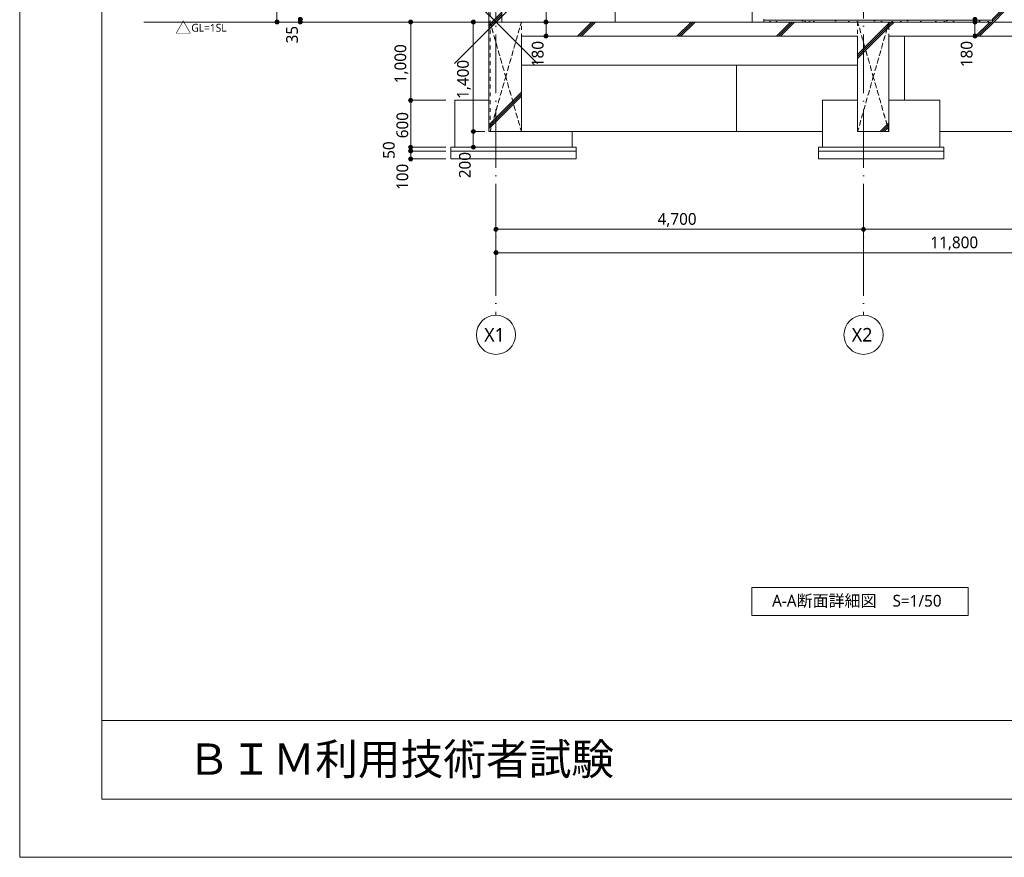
# Model space of a CAD drawing. Header units: millimetres. Extents: x 0 to 841, y 0 to 1188.
# Tile 1 of 98: x 0 to 252, y 0 to 214. Entities that reach past the tile are written whole.
import ezdxf
from ezdxf.xclip import XClip

# ---------------------------------------------------------------- set-up
doc = ezdxf.new("R2010")
doc.units = ezdxf.units.MM
doc.header["$MEASUREMENT"] = 0
doc.header["$XCLIPFRAME"] = 0
for name, pattern in [('Wipeout_Contour', [1000, 0, -1000]), ('通り芯', [19, 15, -2, 0, -2]), ('ＪＷ点線１', [2, 1, -1])]:
    doc.linetypes.add(name, pattern=pattern)
for name, color, linetype, lineweight in [('0_ペン_番号__25', 7, 'Continuous', 15), ('スラブ_ペン_番号__29', 7, 'Continuous', 15), ('基礎梁_ペン_番号__141', 7, 'Continuous', 15), ('基礎梁_ペン_番号__30', 7, 'Continuous', 15), ('基礎梁_ペン_番号__41', 7, 'Continuous', 13), ('壁-躯体_ペン_番号__141', 7, 'Continuous', 15), ('壁-躯体_ペン_番号__27', 7, 'Continuous', 15), ('壁-躯体_ペン_番号__41', 7, 'Continuous', 13), ('室名.★_ペン_番号__46', 7, 'Continuous', 13), ('寸法_ペン_番号__45', 7, 'Continuous', 13), ('寸法_ペン_番号__46', 7, 'Continuous', 13), ('梁_ペン_番号__41', 7, 'Continuous', 13), ('線_ペン_番号__25', 7, 'Continuous', 15), ('解答用紙_1_01_2図中枠・表題欄_ペン_番号__7', 7, 'Continuous', 18), ('解答用紙_1_01_2図枠文字_ペン_番号__9', 7, 'Continuous', 18), ('解答用紙_1_01_3基準線（鎖線）_ペン_番号__1', 7, 'Continuous', 18), ('解答用紙_1_0_ペン_番号__21', 7, 'Continuous', 18), ('解答用紙_1_Defpoints_ペン_番号__11', 7, 'Continuous', 18), ('通り芯_ペン_番号__138', 7, 'Continuous', 5), ('通り芯_ペン_番号__139', 8, 'Continuous', 5)]:
    doc.layers.add(name, color=color, linetype=linetype, lineweight=lineweight)
for name, color, linetype in [('スラブ', 7, 'Continuous'), ('基礎梁', 7, 'Continuous'), ('壁-躯体', 7, 'Continuous'), ('寸法', 7, 'Continuous'), ('床', 7, 'Continuous')]:
    doc.layers.add(name, color=color, linetype=linetype)
for name, color, linetype, lineweight, true_color in [('スラブ_ペン_番号__169', 253, 'Continuous', 5, 0xaaaaaa), ('スラブ_ペン_番号__89', 251, 'Continuous', 5, 0x6a6a6a), ('基礎_ペン_番号__88', 251, 'Continuous', 5, 0x6a6a6a), ('基礎下.★_ペン_番号__88', 251, 'Continuous', 5, 0x6a6a6a), ('基礎梁_ペン_番号__169', 253, 'Continuous', 5, 0xaaaaaa), ('基礎梁_ペン_番号__90', 251, 'Continuous', 5, 0x6a6a6a), ('壁-躯体_ペン_番号__169', 253, 'Continuous', 5, 0xaaaaaa), ('壁-躯体_ペン_番号__87', 251, 'Continuous', 5, 0x6a6a6a), ('寸法_ペン_番号__85', 251, 'Continuous', 5, 0x6a6a6a), ('床_ペン_番号__161', 251, 'Continuous', 5, 0x6a6a6a), ('床_ペン_番号__169', 253, 'Continuous', 5, 0xaaaaaa), ('柱_ペン_番号__88', 251, 'Continuous', 5, 0x6a6a6a)]:
    doc.layers.add(name, color=color, linetype=linetype, lineweight=lineweight, true_color=true_color)
doc.styles.add('GENERATED_STYLE_1', font='meiryo.ttc')
doc.styles.add('GENERATED_STYLE_2', font='meiryo.ttc')
pattern_1 = [(45, (121.78, 213.639), (-12.7279, 12.7279), []), (45, (121.525, 213.894), (-12.7279, 12.7279), []), (45, (121.27, 214.148), (-12.7279, 12.7279), [])]
pattern_2 = [(45, (121.7799, 217.139), (-1.113693, 1.113693), [0, -1.05, 0, -1.575]), (110, (125.2799, 217.139), (1.480016, 0.538682), [0, -0.77, 0, -1.33])]

# ---------------------------------------------------------------- blocks, each defined once
blk = doc.blocks.new('図面_7_7', base_point=(216.78, 313.24))
at = {"layer": '寸法', "linetype": 'Continuous', "lineweight": 0, "true_color": 0x000000}
for points in [[(65.28, 213.64), (65.32, 213.45), (65.43, 213.29), (65.59, 213.18), (65.78, 213.14), (65.97, 213.18), (66.13, 213.29), (66.24, 213.45), (66.28, 213.64), (66.24, 213.83), (66.13, 213.99), (65.97, 214.1), (65.78, 214.14), (65.59, 214.1), (65.43, 213.99), (65.32, 213.83)], [(71.28, 214.34), (71.32, 214.15), (71.43, 213.99), (71.59, 213.88), (71.78, 213.84), (71.97, 213.88), (72.13, 213.99), (72.24, 214.15), (72.28, 214.34), (72.24, 214.53), (72.13, 214.69), (71.97, 214.8), (71.78, 214.84), (71.59, 214.8), (71.43, 214.69), (71.32, 214.53)], [(71.28, 213.64), (71.32, 213.45), (71.43, 213.29), (71.59, 213.18), (71.78, 213.14), (71.97, 213.18), (72.13, 213.29), (72.24, 213.45), (72.28, 213.64), (72.24, 213.83), (72.13, 213.99), (71.97, 214.1), (71.78, 214.14), (71.59, 214.1), (71.43, 213.99), (71.32, 213.83)], [(99.48, 213.64), (99.52, 213.45), (99.63, 213.29), (99.79, 213.18), (99.98, 213.14), (100.17, 213.18), (100.33, 213.29), (100.44, 213.45), (100.48, 213.64), (100.44, 213.83), (100.33, 213.99), (100.17, 214.1), (99.98, 214.14), (99.79, 214.1), (99.63, 213.99), (99.52, 213.83)], [(115.48, 213.64), (115.52, 213.45), (115.63, 213.29), (115.79, 213.18), (115.98, 213.14), (116.17, 213.18), (116.33, 213.29), (116.44, 213.45), (116.48, 213.64), (116.44, 213.83), (116.33, 213.99), (116.17, 214.1), (115.98, 214.14), (115.79, 214.1), (115.63, 213.99), (115.52, 213.83)], [(99.48, 193.64), (99.52, 193.45), (99.63, 193.29), (99.79, 193.18), (99.98, 193.14), (100.17, 193.18), (100.33, 193.29), (100.44, 193.45), (100.48, 193.64), (100.44, 193.83), (100.33, 193.99), (100.17, 194.1), (99.98, 194.14), (99.79, 194.1), (99.63, 193.99), (99.52, 193.83)], [(115.48, 185.64), (115.52, 185.45), (115.63, 185.29), (115.79, 185.18), (115.98, 185.14), (116.17, 185.18), (116.33, 185.29), (116.44, 185.45), (116.48, 185.64), (116.44, 185.83), (116.33, 185.99), (116.17, 186.1), (115.98, 186.14), (115.79, 186.1), (115.63, 185.99), (115.52, 185.83)], [(99.48, 181.64), (99.52, 181.45), (99.63, 181.29), (99.79, 181.18), (99.98, 181.14), (100.17, 181.18), (100.33, 181.29), (100.44, 181.45), (100.48, 181.64), (100.44, 181.83), (100.33, 181.99), (100.17, 182.1), (99.98, 182.14), (99.79, 182.1), (99.63, 181.99), (99.52, 181.83)], [(115.48, 181.64), (115.52, 181.45), (115.63, 181.29), (115.79, 181.18), (115.98, 181.14), (116.17, 181.18), (116.33, 181.29), (116.44, 181.45), (116.48, 181.64), (116.44, 181.83), (116.33, 181.99), (116.17, 182.1), (115.98, 182.14), (115.79, 182.1), (115.63, 181.99), (115.52, 181.83)], [(99.48, 180.64), (99.52, 180.45), (99.63, 180.29), (99.79, 180.18), (99.98, 180.14), (100.17, 180.18), (100.33, 180.29), (100.44, 180.45), (100.48, 180.64), (100.44, 180.83), (100.33, 180.99), (100.17, 181.1), (99.98, 181.14), (99.79, 181.1), (99.63, 180.99), (99.52, 180.83)], [(99.48, 178.64), (99.52, 178.45), (99.63, 178.29), (99.79, 178.18), (99.98, 178.14), (100.17, 178.18), (100.33, 178.29), (100.44, 178.45), (100.48, 178.64), (100.44, 178.83), (100.33, 178.99), (100.17, 179.1), (99.98, 179.14), (99.79, 179.1), (99.63, 178.99), (99.52, 178.83)], [(121.28, 160.64), (121.32, 160.45), (121.43, 160.29), (121.59, 160.18), (121.78, 160.14), (121.97, 160.18), (122.13, 160.29), (122.24, 160.45), (122.28, 160.64), (122.24, 160.83), (122.13, 160.99), (121.97, 161.1), (121.78, 161.14), (121.59, 161.1), (121.43, 160.99), (121.32, 160.83)], [(215.28, 160.64), (215.32, 160.45), (215.43, 160.29), (215.59, 160.18), (215.78, 160.14), (215.97, 160.18), (216.13, 160.29), (216.24, 160.45), (216.28, 160.64), (216.24, 160.83), (216.13, 160.99), (215.97, 161.1), (215.78, 161.14), (215.59, 161.1), (215.43, 160.99), (215.32, 160.83)], [(121.28, 154.64), (121.32, 154.45), (121.43, 154.29), (121.59, 154.18), (121.78, 154.14), (121.97, 154.18), (122.13, 154.29), (122.24, 154.45), (122.28, 154.64), (122.24, 154.83), (122.13, 154.99), (121.97, 155.1), (121.78, 155.14), (121.59, 155.1), (121.43, 154.99), (121.32, 154.83)]]:
    blk.add_hatch(color=18, dxfattribs=at).paths.add_polyline_path(points)
at = {"layer": 'スラブ_ペン_番号__89', "color": 251, "linetype": 'Continuous', "lineweight": 5, "true_color": 0x6a6a6a}
blk.add_line((183.28, 185.64), (183.28, 189.24), dxfattribs=at)
at = {"layer": '基礎_ペン_番号__88', "color": 251, "linetype": 'Continuous', "lineweight": 5, "true_color": 0x6a6a6a}
for p, q in [((111.28, 181.64), (111.28, 193.64)), ((205.28, 181.64), (205.28, 193.64)), ((235.28, 181.64), (235.28, 193.64)), ((141.28, 181.64), (141.28, 185.64))]:
    blk.add_line(p, q, dxfattribs=at)
at = {"layer": '基礎下.★_ペン_番号__88', "color": 251, "linetype": 'Continuous', "lineweight": 5, "true_color": 0x6a6a6a}
for p, q in [((110.28, 181.64), (142.28, 181.64)), ((110.28, 180.64), (110.28, 181.64)), ((142.28, 180.64), (142.28, 181.64)), ((204.28, 181.64), (236.28, 181.64)), ((204.28, 180.64), (204.28, 181.64)), ((236.28, 180.64), (236.28, 181.64)), ((110.28, 178.64), (110.28, 180.64)), ((110.28, 180.64), (142.28, 180.64)), ((142.28, 178.64), (142.28, 180.64)), ((204.28, 178.64), (204.28, 180.64)), ((204.28, 180.64), (236.28, 180.64)), ((236.28, 178.64), (236.28, 180.64)), ((110.28, 178.64), (142.28, 178.64)), ((204.28, 178.64), (236.28, 178.64))]:
    blk.add_line(p, q, dxfattribs=at)
at = {"layer": '基礎梁_ペン_番号__90', "color": 251, "linetype": 'Continuous', "lineweight": 5, "true_color": 0x6a6a6a}
for p, q in [((183.28, 185.64), (205.28, 185.64)), ((235.28, 185.64), (338.28, 185.64))]:
    blk.add_line(p, q, dxfattribs=at)
at = {"layer": '壁-躯体_ペン_番号__87', "color": 251, "linetype": 'Continuous', "lineweight": 5, "true_color": 0x6a6a6a}
blk.add_line((183.28, 202.64), (183.28, 189.24), dxfattribs=at)
at = {"layer": '寸法_ペン_番号__45', "color": 7, "linetype": 'Continuous', "lineweight": 13}
for centre in [(65.78, 213.64), (71.78, 214.34), (71.78, 213.64), (99.98, 213.64), (115.98, 213.64), (99.98, 193.64), (115.98, 185.64), (99.98, 181.64), (115.98, 181.64), (99.98, 180.64), (99.98, 178.64), (121.78, 160.64), (215.78, 160.64), (121.78, 154.64)]:
    blk.add_circle(centre, 0.5, dxfattribs=at)
at = {"layer": '寸法_ペン_番号__85', "color": 251, "linetype": 'Continuous', "lineweight": 5, "true_color": 0x6a6a6a}
for p, q in [((65.78, 214.14), (65.78, 477.34)), ((71.28, 213.64), (51.78, 213.64)), ((67.65, 213.64), (66.28, 213.64)), ((71.78, 213.64), (71.78, 213.84)), ((73.65, 213.64), (72.28, 213.64)), ((99.98, 194.14), (99.98, 213.14)), ((108.98, 213.64), (100.48, 213.64)), ((115.98, 186.14), (115.98, 213.14)), ((99.98, 182.14), (99.98, 193.14)), ((108.98, 193.64), (100.48, 193.64)), ((115.98, 182.14), (115.98, 185.14)), ((108.98, 181.64), (100.48, 181.64)), ((118.98, 181.64), (116.48, 181.64)), ((99.98, 180.64), (99.98, 181.14)), ((99.98, 179.14), (99.98, 180.14)), ((108.98, 180.64), (100.48, 180.64)), ((108.98, 178.64), (100.48, 178.64)), ((121.78, 158.76), (121.78, 160.14)), ((122.28, 160.64), (215.28, 160.64)), ((215.78, 158.76), (215.78, 160.14)), ((216.28, 160.64), (357.28, 160.64)), ((121.78, 152.76), (121.78, 154.14)), ((122.28, 154.64), (357.28, 154.64))]:
    blk.add_line(p, q, dxfattribs=at)
for p in [(65.28, 213.64), (99.48, 213.64), (115.48, 213.64), (99.48, 193.64), (115.48, 185.64), (99.48, 181.64), (115.48, 181.64), (99.48, 180.64), (99.48, 178.64), (121.78, 161.14), (215.78, 161.14), (121.78, 155.14)]:
    blk.add_point(p, dxfattribs=at)
at = {"layer": '通り芯_ペン_番号__138', "color": 7, "linetype": 'Continuous', "lineweight": 5}
for centre in [(121.78, 133.64), (215.78, 133.64)]:
    blk.add_circle(centre, 5, dxfattribs=at)
at = {"layer": '通り芯_ペン_番号__139', "color": 8, "linetype": '通り芯', "lineweight": 5}
for p, q in [((121.78, 158.64), (121.78, 138.64)), ((215.78, 158.64), (215.78, 138.64))]:
    blk.add_line(p, q, dxfattribs=at)
for p in [(121.78, 158.64), (121.78, 158.64), (215.78, 158.64), (215.78, 158.64)]:
    blk.add_point(p, dxfattribs=at)
at = {"layer": '0_ペン_番号__25', "color": 7, "linetype": 'Continuous', "lineweight": 15, "insert": (39.78, 212.16), "char_height": 3, "attachment_point": 4, "style": 'GENERATED_STYLE_1'}
blk.add_mtext('\\A1;{\\pql;\\fMeiryo|b0|i0|c128|p0;\\W1.000000;△\\fMeiryo|b0|i0|c128|p0;\\H0.666667x;\\W1.000000;GL=1SL}', dxfattribs=at)
at = {"layer": '寸法_ペン_番号__46', "color": 7, "linetype": 'Continuous', "lineweight": 13, "char_height": 3, "attachment_point": 7, "rotation": 90, "style": 'GENERATED_STYLE_1'}
for s, insert, width in [('\\A1;{\\pql;\\fMeiryo|b0|i0|c128|p0;\\W1.000000;35}', (71.18, 208.17), 4.9688), ('\\A1;{\\pql;\\fMeiryo|b0|i0|c128|p0;\\W1.000000;1,000}', (99.38, 197.97), 11.334), ('\\A1;{\\pql;\\fMeiryo|b0|i0|c128|p0;\\W1.000000;180}', (134, 202.09), 7.4531), ('\\A1;{\\pql;\\fMeiryo|b0|i0|c128|p0;\\W1.000000;180}', (243.68, 202.09), 7.4531), ('\\A1;{\\pql;\\fMeiryo|b0|i0|c128|p0;\\W1.000000;1,400}', (115.38, 193.97), 11.334), ('\\A1;{\\pql;\\fMeiryo|b0|i0|c128|p0;\\W1.000000;600}', (99.38, 183.91), 7.4531), ('\\A1;{\\pql;\\fMeiryo|b0|i0|c128|p0;\\W1.000000;50}', (95.93, 178.65), 4.9688), ('\\A1;{\\pql;\\fMeiryo|b0|i0|c128|p0;\\W1.000000;200}', (115.38, 173.69), 7.4531), ('\\A1;{\\pql;\\fMeiryo|b0|i0|c128|p0;\\W1.000000;100}', (99.38, 170.69), 7.4531)]:
    blk.add_mtext(s, dxfattribs=dict(at, insert=insert, width=width))
at = {"layer": '寸法_ペン_番号__46', "color": 7, "linetype": 'Continuous', "lineweight": 13, "char_height": 3, "attachment_point": 7, "style": 'GENERATED_STYLE_1'}
for s, insert, width in [('\\A1;{\\pql;\\fMeiryo|b0|i0|c128|p0;\\W1.000000;4,700}', (163.11, 161.24), 11.334), ('\\A1;{\\pql;\\fMeiryo|b0|i0|c128|p0;\\W1.000000;11,800}', (232.87, 155.24), 13.8184)]:
    blk.add_mtext(s, dxfattribs=dict(at, insert=insert, width=width))
at = {"layer": '通り芯_ペン_番号__138', "color": 7, "linetype": 'Continuous', "lineweight": 5, "char_height": 3.5, "attachment_point": 1, "style": 'GENERATED_STYLE_1'}
for s, insert in [('\\A1;{\\pql;\\pt0;\\fMeiryo|b0|i0|c128|p0;\\W1.000000;X1}', (118.77, 135.39)), ('\\A1;{\\pql;\\pt0;\\fMeiryo|b0|i0|c128|p0;\\W1.000000;X2}', (212.77, 135.39))]:
    blk.add_mtext(s, dxfattribs=dict(at, insert=insert))
at = {"color": 254, "linetype": 'Wipeout_Contour', "lineweight": 0, "ltscale": 1179.493398}
blk.add_wipeout([(219.28, 213.64), (214.28, 213.64), (214.28, 185.64), (219.28, 185.64)], dxfattribs=at).dxf.layer = '基礎梁'
at = {"color": 254, "linetype": 'Wipeout_Contour', "lineweight": 0, "ltscale": 1382.42268}
blk.add_wipeout([(119.98, 276.04), (119.98, 213.64), (120.28, 213.64), (120.28, 264.04), (120.28, 276.04)], dxfattribs=at).dxf.layer = '壁-躯体'
at = {"color": 254, "linetype": 'Wipeout_Contour', "lineweight": 0, "ltscale": 1550.412188}
blk.add_wipeout([(187.28, 265.4), (187.28, 213.64), (190.28, 213.64), (190.28, 267.74), (188.78, 266.57)], dxfattribs=at).dxf.layer = '壁-躯体'
at = {"layer": '基礎梁_ペン_番号__169', "linetype": 'Continuous', "lineweight": 5, "true_color": 0xaaaaaa}
h = blk.add_hatch(dxfattribs=at)
h.set_pattern_fill('コンクリート_構造2_0007', color=253, style=0, pattern_type=2)
h.set_pattern_definition(pattern_1)
h.paths.add_polyline_path([(219.28, 213.64), (214.28, 213.64), (214.28, 185.64), (219.28, 185.64)])
at = {"layer": '壁-躯体_ペン_番号__169', "linetype": 'Continuous', "lineweight": 5, "true_color": 0xaaaaaa}
h = blk.add_hatch(dxfattribs=at)
h.set_pattern_fill('コンクリート_構造2_0007', color=253, style=0, pattern_type=2)
h.set_pattern_definition(pattern_1)
h.paths.add_polyline_path([(119.98, 276.04), (119.98, 213.64), (120.28, 213.64), (120.28, 264.04), (120.28, 276.04)])
h = blk.add_hatch(dxfattribs=at)
h.set_pattern_fill('コンクリート_構造2_0007', color=253, style=0, pattern_type=2)
h.set_pattern_definition(pattern_1)
h.paths.add_polyline_path([(187.28, 265.4), (187.28, 213.64), (190.28, 213.64), (190.28, 267.74), (188.78, 266.57)])
at = {"layer": '基礎_ペン_番号__88', "color": 251, "linetype": 'Continuous', "lineweight": 5, "true_color": 0x6a6a6a}
blk.add_line((205.28, 193.64), (214.28, 193.64), dxfattribs=at)
at = {"color": 254, "linetype": 'Wipeout_Contour', "lineweight": 0, "ltscale": 1191.308303}
blk.add_wipeout([(222.28, 213.64), (219.28, 213.64), (219.28, 185.64), (222.28, 185.64)], dxfattribs=at).dxf.layer = '基礎梁'
at = {"color": 254, "linetype": 'Wipeout_Contour', "lineweight": 0, "ltscale": 1073.29412}
blk.add_wipeout([(123.28, 264.04), (120.28, 264.04), (120.28, 213.64), (123.28, 213.64)], dxfattribs=at).dxf.layer = '壁-躯体'
at = {"layer": '基礎梁_ペン_番号__169', "linetype": 'Continuous', "lineweight": 5, "true_color": 0xaaaaaa}
h = blk.add_hatch(dxfattribs=at)
h.set_pattern_fill('コンクリート_構造2_0007', color=253, style=0, pattern_type=2)
h.set_pattern_definition(pattern_1)
h.paths.add_polyline_path([(222.28, 213.64), (219.28, 213.64), (219.28, 185.64), (222.28, 185.64)])
at = {"layer": '壁-躯体_ペン_番号__169', "linetype": 'Continuous', "lineweight": 5, "true_color": 0xaaaaaa}
h = blk.add_hatch(dxfattribs=at)
h.set_pattern_fill('コンクリート_構造2_0007', color=253, style=0, pattern_type=2)
h.set_pattern_definition(pattern_1)
h.paths.add_polyline_path([(123.28, 264.04), (120.28, 264.04), (120.28, 213.64), (123.28, 213.64)])
at = {"layer": '基礎_ペン_番号__88', "color": 251, "linetype": 'Continuous', "lineweight": 5, "true_color": 0x6a6a6a}
blk.add_line((222.28, 193.64), (235.28, 193.64), dxfattribs=at)
at = {"layer": '基礎梁_ペン_番号__30', "color": 7, "linetype": 'Continuous', "lineweight": 15, "flags": 128}
blk.add_lwpolyline([(222.28, 185.64), (219.28, 185.64), (214.28, 185.64)], dxfattribs=at)
at = {"layer": '梁_ペン_番号__41', "color": 7, "linetype": 'ＪＷ点線１', "lineweight": 13}
for p, q in [((218.28, 199.64), (214.28, 185.64)), ((214.28, 185.64), (218.28, 199.64)), ((222.28, 185.64), (218.28, 199.64)), ((218.28, 199.64), (222.28, 185.64)), ((214.28, 185.64), (222.28, 185.64))]:
    blk.add_line(p, q, dxfattribs=at)
at = {"color": 254, "linetype": 'Wipeout_Contour', "lineweight": 0, "ltscale": 932.378918}
blk.add_wipeout([(119.98, 213.64), (119.98, 185.64), (120.28, 185.64), (120.28, 213.64)], dxfattribs=at).dxf.layer = '基礎梁'
at = {"color": 254, "linetype": 'Wipeout_Contour', "lineweight": 0, "ltscale": 1185.148294}
blk.add_wipeout([(190.28, 214.14), (190.28, 213.64), (219.28, 213.64), (219.28, 214.14)], dxfattribs=at).dxf.layer = '床'
at = {"layer": '基礎梁_ペン_番号__169', "linetype": 'Continuous', "lineweight": 5, "true_color": 0xaaaaaa}
h = blk.add_hatch(dxfattribs=at)
h.set_pattern_fill('コンクリート_構造2_0007', color=253, style=0, pattern_type=2)
h.set_pattern_definition(pattern_1)
h.paths.add_polyline_path([(119.98, 213.64), (119.98, 185.64), (120.28, 185.64), (120.28, 213.64)])
at = {"layer": '床_ペン_番号__169', "linetype": 'Continuous', "lineweight": 5, "true_color": 0xaaaaaa}
h = blk.add_hatch(dxfattribs=at)
h.set_pattern_fill('切石_0007', color=253, style=0, pattern_type=2)
h.set_pattern_definition(pattern_2)
h.paths.add_polyline_path([(190.28, 214.14), (190.28, 213.64), (219.28, 213.64), (219.28, 214.14)])
at = {"layer": '寸法_ペン_番号__85', "color": 251, "linetype": 'Continuous', "lineweight": 5, "true_color": 0x6a6a6a}
for p, q in [((118.98, 213.64), (116.48, 213.64)), ((118.98, 185.64), (116.48, 185.64))]:
    blk.add_line(p, q, dxfattribs=at)
at = {"color": 254, "linetype": 'Wipeout_Contour', "lineweight": 0, "ltscale": 941.146196}
blk.add_wipeout([(120.28, 185.64), (128.28, 185.64), (128.28, 213.64), (120.28, 213.64)], dxfattribs=at).dxf.layer = '基礎梁'
at = {"color": 254, "linetype": 'Wipeout_Contour', "lineweight": 0, "ltscale": 1268.76588}
blk.add_wipeout([(219.28, 213.64), (248.78, 213.64), (248.78, 214.14), (219.28, 214.14)], dxfattribs=at).dxf.layer = '床'
at = {"layer": '基礎梁_ペン_番号__169', "linetype": 'Continuous', "lineweight": 5, "true_color": 0xaaaaaa}
h = blk.add_hatch(dxfattribs=at)
h.set_pattern_fill('コンクリート_構造2_0007', color=253, style=0, pattern_type=2)
h.set_pattern_definition(pattern_1)
h.paths.add_polyline_path([(120.28, 185.64), (128.28, 185.64), (128.28, 213.64), (120.28, 213.64)])
at = {"layer": '床_ペン_番号__169', "linetype": 'Continuous', "lineweight": 5, "true_color": 0xaaaaaa}
h = blk.add_hatch(dxfattribs=at)
h.set_pattern_fill('切石_0007', color=253, style=0, pattern_type=2)
h.set_pattern_definition(pattern_2)
h.paths.add_polyline_path([(219.28, 213.64), (248.78, 213.64), (248.78, 214.14), (219.28, 214.14)])
at = {"layer": 'スラブ_ペン_番号__89', "color": 251, "linetype": 'Continuous', "lineweight": 5, "true_color": 0x6a6a6a}
blk.add_line((128.28, 185.64), (183.28, 185.64), dxfattribs=at)
at = {"layer": '基礎_ペン_番号__88', "color": 251, "linetype": 'Continuous', "lineweight": 5, "true_color": 0x6a6a6a}
blk.add_line((111.28, 193.64), (119.98, 193.64), dxfattribs=at)
at = {"layer": '基礎梁_ペン_番号__141', "color": 7, "linetype": 'Continuous', "lineweight": 15}
for p in [(119.98, 213.64), (120.28, 185.64)]:
    blk.add_line(p, (119.98, 185.64), dxfattribs=at)
at = {"layer": '基礎梁_ペン_番号__30', "color": 7, "linetype": 'Continuous', "lineweight": 15}
blk.add_line((128.28, 185.64), (120.28, 185.64), dxfattribs=at)
at = {"layer": '基礎梁_ペン_番号__41', "color": 7, "linetype": 'ＪＷ点線１', "lineweight": 13}
blk.add_line((120.28, 213.64), (120.28, 185.64), dxfattribs=at)
at = {"layer": '基礎梁_ペン_番号__90', "color": 251, "linetype": 'Continuous', "lineweight": 5, "true_color": 0x6a6a6a}
blk.add_line((128.28, 202.64), (214.28, 202.64), dxfattribs=at)
at = {"layer": '壁-躯体_ペン_番号__141', "color": 7, "linetype": 'Continuous', "lineweight": 15}
for p, q in [((119.98, 276.04), (119.98, 213.64)), ((123.28, 241.24), (123.28, 213.64))]:
    blk.add_line(p, q, dxfattribs=at)
at = {"layer": '壁-躯体_ペン_番号__41', "color": 7, "linetype": 'ＪＷ点線１', "lineweight": 13}
blk.add_line((120.28, 264.04), (120.28, 213.64), dxfattribs=at)
at = {"layer": '梁_ペン_番号__41', "color": 7, "linetype": 'ＪＷ点線１', "lineweight": 13}
for p, q in [((120.28, 213.64), (124.28, 199.64)), ((120.28, 213.64), (120.28, 185.64)), ((124.28, 199.64), (120.28, 213.64)), ((124.28, 199.64), (120.28, 185.64)), ((120.28, 185.64), (124.28, 199.64)), ((128.28, 185.64), (124.28, 199.64)), ((124.28, 199.64), (128.28, 185.64)), ((120.28, 185.64), (128.28, 185.64))]:
    blk.add_line(p, q, dxfattribs=at)
at = {"layer": '通り芯_ペン_番号__139', "color": 8, "linetype": '通り芯', "lineweight": 5}
blk.add_line((121.78, 477.84), (121.78, 158.64), dxfattribs=at)
at = {"color": 254, "linetype": 'Wipeout_Contour', "lineweight": 0, "ltscale": 1186.160842}
blk.add_wipeout([(219.28, 214.34), (190.28, 214.34), (190.28, 214.14), (219.28, 214.14)], dxfattribs=at).dxf.layer = '床'
at = {"layer": '通り芯_ペン_番号__139', "color": 8, "linetype": '通り芯', "lineweight": 5}
blk.add_line((215.78, 477.84), (215.78, 158.64), dxfattribs=at)
at = {"color": 254, "linetype": 'Wipeout_Contour', "lineweight": 0, "ltscale": 1097.789037}
blk.add_wipeout([(214.28, 213.64), (128.28, 213.64), (128.28, 210.04), (214.28, 210.04)], dxfattribs=at).dxf.layer = 'スラブ'
at = {"color": 254, "linetype": 'Wipeout_Contour', "lineweight": 0, "ltscale": 1269.711746}
blk.add_wipeout([(248.78, 214.34), (219.28, 214.34), (219.28, 214.14), (248.78, 214.14)], dxfattribs=at).dxf.layer = '床'
at = {"layer": 'スラブ_ペン_番号__169', "linetype": 'Continuous', "lineweight": 5, "true_color": 0xaaaaaa}
h = blk.add_hatch(dxfattribs=at)
h.set_pattern_fill('コンクリート_構造2_0007', color=253, style=0, pattern_type=2)
h.set_pattern_definition(pattern_1)
h.paths.add_polyline_path([(214.28, 213.64), (128.28, 213.64), (128.28, 210.04), (214.28, 210.04)])
at = {"layer": '寸法', "linetype": 'Continuous', "lineweight": 0, "true_color": 0x000000}
for points in [[(134.1, 213.64), (134.14, 213.45), (134.25, 213.29), (134.41, 213.18), (134.6, 213.14), (134.8, 213.18), (134.96, 213.29), (135.07, 213.45), (135.1, 213.64), (135.07, 213.83), (134.96, 213.99), (134.8, 214.1), (134.6, 214.14), (134.41, 214.1), (134.25, 213.99), (134.14, 213.83)], [(134.1, 210.04), (134.14, 209.85), (134.25, 209.69), (134.41, 209.58), (134.6, 209.54), (134.8, 209.58), (134.96, 209.69), (135.07, 209.85), (135.1, 210.04), (135.07, 210.23), (134.96, 210.39), (134.8, 210.5), (134.6, 210.54), (134.41, 210.5), (134.25, 210.39), (134.14, 210.23)]]:
    blk.add_hatch(color=18, dxfattribs=at).paths.add_polyline_path(points)
at = {"layer": 'スラブ_ペン_番号__29', "color": 7, "linetype": 'Continuous', "lineweight": 15}
for p, q in [((187.28, 213.64), (128.28, 213.64)), ((214.28, 213.64), (190.28, 213.64)), ((214.28, 210.04), (128.28, 210.04))]:
    blk.add_line(p, q, dxfattribs=at)
at = {"layer": '基礎梁_ペン_番号__30', "color": 7, "linetype": 'Continuous', "lineweight": 15}
for p, q in [((128.28, 213.64), (123.28, 213.64)), ((128.28, 210.04), (128.28, 185.64)), ((214.28, 210.04), (214.28, 185.64))]:
    blk.add_line(p, q, dxfattribs=at)
at = {"layer": '壁-躯体_ペン_番号__27', "color": 7, "linetype": 'Continuous', "lineweight": 15}
blk.add_line((187.28, 265.4), (187.28, 213.64), dxfattribs=at)
at = {"layer": '壁-躯体_ペン_番号__27', "color": 7, "linetype": 'Continuous', "lineweight": 15, "flags": 128}
blk.add_lwpolyline([(190.28, 214.34), (190.28, 214.14), (190.28, 213.64)], dxfattribs=at)
at = {"layer": '壁-躯体_ペン_番号__87', "color": 251, "linetype": 'Continuous', "lineweight": 5, "true_color": 0x6a6a6a}
blk.add_line((152.28, 213.64), (152.28, 241.24), dxfattribs=at)
at = {"layer": '寸法_ペン_番号__45', "color": 7, "linetype": 'Continuous', "lineweight": 13}
for centre in [(134.6, 213.64), (134.6, 210.04)]:
    blk.add_circle(centre, 0.5, dxfattribs=at)
at = {"layer": '寸法_ペン_番号__85', "color": 251, "linetype": 'Continuous', "lineweight": 5, "true_color": 0x6a6a6a}
for p, q in [((134.6, 214.14), (134.6, 240.74)), ((134.6, 210.54), (134.6, 213.14)), ((144.6, 213.64), (135.1, 213.64)), ((144.6, 210.04), (135.1, 210.04))]:
    blk.add_line(p, q, dxfattribs=at)
for p in [(134.1, 213.64), (134.1, 210.04)]:
    blk.add_point(p, dxfattribs=at)
at = {"layer": '梁_ペン_番号__41', "color": 7, "linetype": 'ＪＷ点線１', "lineweight": 13}
for p, q in [((128.28, 213.64), (120.28, 213.64)), ((128.28, 213.64), (124.28, 199.64)), ((124.28, 199.64), (128.28, 213.64)), ((128.28, 185.64), (128.28, 213.64)), ((214.28, 213.64), (218.28, 199.64)), ((214.28, 213.64), (214.28, 185.64)), ((218.28, 199.64), (214.28, 213.64))]:
    blk.add_line(p, q, dxfattribs=at)
at = {"layer": '室名.★_ペン_番号__46', "color": 7, "linetype": 'Continuous', "lineweight": 13, "insert": (168.78, 243.42), "char_height": 3, "attachment_point": 2, "style": 'GENERATED_STYLE_1'}
blk.add_mtext('\\A1;{\\pqc;\\pt0,920;\\fMeiryo|b0|i0|c128|p0;\\W1.000000;階段\\fMeiryo|b0|i0|c128|p0;\\W1.000000;\\A1{\\H.66x;\\S^  ;}\\fMeiryo|b0|i0|c128|p0;\\W1.000000;\\fMeiryo|b0|i0|c128|p0;\\W1.000000;\\A1{\\H.66x;\\S^  ;}\\fMeiryo|b0|i0|c128|p0;\\W1.000000;\\fMeiryo|b0|i0|c128|p0;\\W1.000000;\\fMeiryo|b0|i0|c128|p0;\\W1.000000;\\fMeiryo|b0|i0|c128|p0;\\W1.000000;\\fMeiryo|b0|i0|c128|p0;\\W1.000000;\\fMeiryo|b0|i0|c128|p0;\\W1.000000;\\fMeiryo|b0|i0|c128|p0;\\W1.000000;\\A1{\\H.66x;\\S^  ;}\\fMeiryo|b0|i0|c128|p0;\\W1.000000;\\fMeiryo|b0|i0|c128|p0;\\W1.000000;\\A1{\\H.66x;\\S^  ;}\\fMeiryo|b0|i0|c128|p0;\\W1.000000;\\fMeiryo|b0|i0|c128|p0;\\W1.000000;\\fMeiryo|b0|i0|c128|p0;\\W1.000000;\\fMeiryo|b0|i0|c128|p0;\\W1.000000;\\fMeiryo|b0|i0|c128|p0;\\W1.000000;\\fMeiryo|b0|i0|c128|p0;\\W1.000000;\\fMeiryo|b0|i0|c128|p0;\\W1.000000;\\A1{\\H.66x;\\S^  ;}\\fMeiryo|b0|i0|c128|p0;\\W1.000000;\\fMeiryo|b0|i0|c128|p0;\\W1.000000;\\A1{\\H.66x;\\S^  ;}\\fMeiryo|b0|i0|c128|p0;\\W1.000000;\\fMeiryo|b0|i0|c128|p0;\\W1.000000;\\fMeiryo|b0|i0|c128|p0;\\W1.000000;\\fMeiryo|b0|i0|c128|p0;\\W1.000000;\\fMeiryo|b0|i0|c128|p0;\\W1.000000;\\fMeiryo|b0|i0|c128|p0;\\W1.000000;\\fMeiryo|b0|i0|c128|p0;\\W1.000000;\\A1{\\H.66x;\\S^  ;}\\fMeiryo|b0|i0|c128|p0;\\W1.000000;\\fMeiryo|b0|i0|c128|p0;\\W1.000000;\\A1{\\H.66x;\\S^  ;}\\fMeiryo|b0|i0|c128|p0;\\W1.000000;\\fMeiryo|b0|i0|c128|p0;\\W1.000000;\\fMeiryo|b0|i0|c128|p0;\\W1.000000;\\fMeiryo|b0|i0|c128|p0;\\W1.000000;\\fMeiryo|b0|i0|c128|p0;\\W1.000000;\\fMeiryo|b0|i0|c128|p0;\\W1.000000;\\fMeiryo|b0|i0|c128|p0;\\W1.000000;\\A1{\\H.66x;\\S^  ;}\\fMeiryo|b0|i0|c128|p0;\\W1.000000;\\fMeiryo|b0|i0|c128|p0;\\W1.000000;\\A1{\\H.66x;\\S^  ;}\\fMeiryo|b0|i0|c128|p0;\\W1.000000;\\fMeiryo|b0|i0|c128|p0;\\W1.000000;\\fMeiryo|b0|i0|c128|p0;\\W1.000000;\\fMeiryo|b0|i0|c128|p0;\\W1.000000;\\fMeiryo|b0|i0|c128|p0;\\W1.000000;\\fMeiryo|b0|i0|c128|p0;\\W1.000000;\\fMeiryo|b0|i0|c128|p0;\\W1.000000;\\fMeiryo|b0|i0|c128|p0;\\W1.000000;}', dxfattribs=at)
at = {"color": 254, "linetype": 'Wipeout_Contour', "lineweight": 0, "ltscale": 1397.942805}
blk.add_wipeout([(248.78, 213.64), (251.78, 213.64), (251.78, 272.44), (248.78, 272.44)], dxfattribs=at).dxf.layer = '壁-躯体'
at = {"layer": '壁-躯体_ペン_番号__169', "linetype": 'Continuous', "lineweight": 5, "true_color": 0xaaaaaa}
h = blk.add_hatch(dxfattribs=at)
h.set_pattern_fill('コンクリート_構造2_0007', color=253, style=0, pattern_type=2)
h.set_pattern_definition(pattern_1)
h.paths.add_polyline_path([(248.78, 213.64), (251.78, 213.64), (251.78, 272.44), (248.78, 272.44)])
at = {"color": 254, "linetype": 'Wipeout_Contour', "lineweight": 0, "ltscale": 1434.371314}
blk.add_wipeout([(351.28, 213.64), (222.28, 213.64), (222.28, 210.04), (351.28, 210.04)], dxfattribs=at).dxf.layer = 'スラブ'
at = {"layer": 'スラブ_ペン_番号__169', "linetype": 'Continuous', "lineweight": 5, "true_color": 0xaaaaaa}
h = blk.add_hatch(dxfattribs=at)
h.set_pattern_fill('コンクリート_構造2_0007', color=253, style=0, pattern_type=2)
h.set_pattern_definition(pattern_1)
h.paths.add_polyline_path([(351.28, 213.64), (222.28, 213.64), (222.28, 210.04), (351.28, 210.04)])
at = {"layer": '寸法', "linetype": 'Continuous', "lineweight": 0, "true_color": 0x000000}
for points in [[(243.78, 214.34), (243.82, 214.15), (243.93, 213.99), (244.09, 213.88), (244.28, 213.84), (244.47, 213.88), (244.63, 213.99), (244.74, 214.15), (244.78, 214.34), (244.74, 214.53), (244.63, 214.69), (244.47, 214.8), (244.28, 214.84), (244.09, 214.8), (243.93, 214.69), (243.82, 214.53)], [(243.78, 213.64), (243.82, 213.45), (243.93, 213.29), (244.09, 213.18), (244.28, 213.14), (244.47, 213.18), (244.63, 213.29), (244.74, 213.45), (244.78, 213.64), (244.74, 213.83), (244.63, 213.99), (244.47, 214.1), (244.28, 214.14), (244.09, 214.1), (243.93, 213.99), (243.82, 213.83)], [(243.78, 210.04), (243.82, 209.85), (243.93, 209.69), (244.09, 209.58), (244.28, 209.54), (244.47, 209.58), (244.63, 209.69), (244.74, 209.85), (244.78, 210.04), (244.74, 210.23), (244.63, 210.39), (244.47, 210.5), (244.28, 210.54), (244.09, 210.5), (243.93, 210.39), (243.82, 210.23)]]:
    blk.add_hatch(color=18, dxfattribs=at).paths.add_polyline_path(points)
at = {"layer": 'スラブ_ペン_番号__29', "color": 7, "linetype": 'Continuous', "lineweight": 15}
for p, q in [((248.78, 213.64), (222.28, 213.64)), ((351.28, 210.04), (222.28, 210.04))]:
    blk.add_line(p, q, dxfattribs=at)
at = {"layer": '基礎梁_ペン_番号__30', "color": 7, "linetype": 'Continuous', "lineweight": 15}
blk.add_line((222.28, 210.04), (222.28, 185.64), dxfattribs=at)
at = {"layer": '基礎梁_ペン_番号__30', "color": 7, "linetype": 'Continuous', "lineweight": 15, "flags": 128}
blk.add_lwpolyline([(222.28, 213.64), (219.28, 213.64), (214.28, 213.64)], dxfattribs=at)
at = {"layer": '壁-躯体_ペン_番号__27', "color": 7, "linetype": 'Continuous', "lineweight": 15, "flags": 128}
blk.add_lwpolyline([(248.78, 214.34), (248.78, 214.14), (248.78, 213.64)], dxfattribs=at)
at = {"layer": '寸法_ペン_番号__45', "color": 7, "linetype": 'Continuous', "lineweight": 13}
for centre in [(244.28, 214.34), (244.28, 213.64), (244.28, 210.04)]:
    blk.add_circle(centre, 0.5, dxfattribs=at)
at = {"layer": '寸法_ペン_番号__85', "color": 251, "linetype": 'Continuous', "lineweight": 5, "true_color": 0x6a6a6a}
for p, q in [((244.28, 214.34), (244.28, 214.14)), ((244.28, 213.14), (244.28, 210.54))]:
    blk.add_line(p, q, dxfattribs=at)
at = {"layer": '床_ペン_番号__161', "color": 251, "linetype": 'Continuous', "lineweight": 5, "true_color": 0x6a6a6a, "flags": 128}
blk.add_lwpolyline([(248.78, 214.14), (219.28, 214.14), (190.28, 214.14)], dxfattribs=at)
at = {"layer": '柱_ペン_番号__88', "color": 251, "linetype": 'Continuous', "lineweight": 5, "true_color": 0x6a6a6a}
blk.add_line((226.28, 193.64), (226.28, 210.04), dxfattribs=at)
at = {"layer": '梁_ペン_番号__41', "color": 7, "linetype": 'ＪＷ点線１', "lineweight": 13}
for p, q in [((222.28, 213.64), (214.28, 213.64)), ((222.28, 213.64), (218.28, 199.64)), ((218.28, 199.64), (222.28, 213.64)), ((222.28, 185.64), (222.28, 213.64))]:
    blk.add_line(p, q, dxfattribs=at)
at = {"layer": '線_ペン_番号__25', "color": 7, "linetype": 'Continuous', "lineweight": 15}
blk.add_line((31.78, 213.64), (401.69, 213.64), dxfattribs=at)
blk = doc.blocks.new('図面_9_1', base_point=(-3958.95, -536.96))
at = {"layer": '解答用紙_1_01_2図中枠・表題欄_ペン_番号__7', "color": 7, "linetype": 'Continuous', "lineweight": 18, "ltscale": 0.01, "flags": 128}
for points in [[(21.03, 579.15), (819.98, 579.15), (819.98, 14.85), (21.03, 14.85)], [(187.19, 61.86), (242.51, 61.86), (242.51, 69.04), (187.19, 69.04)]]:
    blk.add_lwpolyline(points, close=True, dxfattribs=at)
blk.add_lwpolyline([(819.98, 34.95), (21.03, 34.95)], dxfattribs=at)
at = {"layer": '解答用紙_1_01_3基準線（鎖線）_ペン_番号__1', "color": 7, "linetype": 'Continuous', "lineweight": 18, "ltscale": 0.01, "flags": 128}
for points in [[(111.18, 203.04), (132.38, 224.23)], [(111.18, 224.23), (132.38, 203.04)]]:
    blk.add_lwpolyline(points, dxfattribs=at)
at = {"layer": '解答用紙_1_Defpoints_ペン_番号__11', "color": 7, "linetype": 'Continuous', "lineweight": 18, "ltscale": 0.01, "flags": 128}
for points in [[(0, 0), (0, 594)], [(841, 0), (0, 0)]]:
    blk.add_lwpolyline(points, dxfattribs=at)
at = {"layer": '解答用紙_1_01_2図枠文字_ペン_番号__9', "color": 7, "linetype": 'Continuous', "lineweight": 18, "attachment_point": 4, "style": 'GENERATED_STYLE_2'}
for s, insert, char_height in [('\\A1;{\\pql;\\fMeiryo UI|b0|i0|c128|p0;\\W1.000000;A-A断面詳細図\u3000S=1/50}', (192.4, 65.44), 3), ('\\A1;{\\pql;\\fMeiryo UI|b0|i0|c128|p0;\\W1.000000;\u3000\u3000ＢＩＭ利用技術者試験}', (21.03, 24.64), 8)]:
    blk.add_mtext(s, dxfattribs=dict(at, insert=insert, char_height=char_height))

msp = doc.modelspace()

# ---------------------------------------------------------------- block references
at = {"color": 7, "linetype": 'Continuous', "lineweight": 5}
ref = msp.add_blockref('図面_7_7', (216.78, 313.24), dxfattribs=at)
XClip(ref).set_block_clipping_path([(31.7799017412, 128.6389561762), (401.7799017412, 497.8389578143)])

# ---------------------------------------------------------------- next in the draw order: linework, layer by layer
at = {"layer": '解答用紙_1_0_ペン_番号__21', "color": 7, "linetype": 'Continuous', "lineweight": 18, "ltscale": 0.01, "flags": 128}
msp.add_lwpolyline([(0, 0), (841, 0), (841, 1188), (0, 1188)], close=True, dxfattribs=at)

# ---------------------------------------------------------------- next in the draw order: block references
at = {"color": 7, "linetype": 'Continuous', "lineweight": 15}
ref = msp.add_blockref('図面_9_1', (-3958.95, -536.96), dxfattribs=at)
XClip(ref).set_block_clipping_path([(0, 0), (841, 1188)])

doc.saveas('drawing.dxf')
